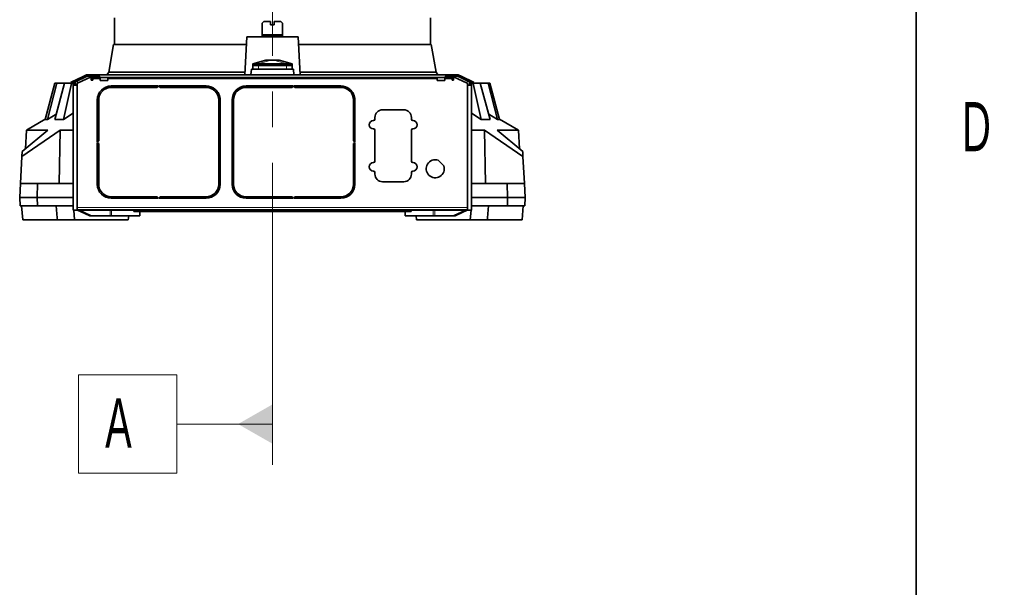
# Model space of a CAD drawing. Header units: millimetres. Extents: x 0 to 12118, y 0 to 8400.
# Tile 114 of 128: x 10443 to 11845, y 2840 to 3649. Entities that reach past the tile are written whole.
import ezdxf

# ---------------------------------------------------------------- set-up
doc = ezdxf.new("R2010")
doc.units = ezdxf.units.MM
doc.header["$LTSCALE"] = 20
doc.linetypes.add('CENTERX2', pattern=[20.32, 12.7, -2.54, 2.54, -2.54])
doc.styles.add('SLDTEXTSTYLE0', font='TXT', dxfattribs={"width": 0.605})

# ---------------------------------------------------------------- blocks, each defined once
blk = doc.blocks.new('SW_DATUMTAG_0')
at = {"color": 0, "linetype": 'Continuous', "lineweight": 18}
for p, q in [((238.2, 171.9), (238.2, -4.3)), ((-37.9, -16.3), (-37.9, 123.7)), ((-37.9, 123.7), (102.1, 123.7)), ((102.1, 123.7), (102.1, -16.3)), ((238.2, 53.7), (102.1, 53.7)), ((102.1, -16.3), (-37.9, -16.3))]:
    blk.add_line(p, q, dxfattribs=at)
at = {"color": 0, "linetype": 'Continuous', "lineweight": 0}
blk.add_solid([(238.2, 25.7), (238.2, 81.7), (189.2, 53.7)], dxfattribs=at)
at = {"color": 0, "linetype": 'Continuous', "lineweight": 0, "insert": (0, 90.2), "char_height": 70, "attachment_point": 1, "style": 'SLDTEXTSTYLE0'}
blk.add_mtext('A', dxfattribs=at)

msp = doc.modelspace()

# ---------------------------------------------------------------- linework, layer by layer
at = {"color": 7, "linetype": 'Continuous', "lineweight": 35}
for p, q in [((11720, 8200), (11720, 200)), ((10577.799956, 3651.870777), (10577.799956, 3613.870777)), ((10790.799956, 3646.870777), (10788.299956, 3644.370777)), ((10800.299956, 3646.870777), (10790.799956, 3646.870777)), ((10800.299956, 3641.870777), (10800.299956, 3646.870777)), ((10805.299956, 3646.870777), (10805.299956, 3641.870777)), ((10814.799956, 3646.870777), (10805.299956, 3646.870777)), ((10817.299956, 3644.370777), (10814.799956, 3646.870777)), ((11027.799956, 3613.870777), (11027.799956, 3651.870777)), ((10788.299956, 3628.370777), (10788.299956, 3644.370777)), ((10805.299956, 3641.870777), (10800.299956, 3641.870777)), ((10817.299956, 3628.370777), (10817.299956, 3644.370777)), ((10763.489935, 3570.870777), (10766.319956, 3624.870777)), ((10766.319956, 3624.870777), (10839.279956, 3624.870777)), ((10788.299956, 3626.370777), (10788.299956, 3628.370777)), ((10788.299956, 3624.870777), (10788.299956, 3626.370777)), ((10788.299956, 3626.370777), (10792.299956, 3626.370777)), ((10792.299956, 3626.370777), (10792.299956, 3624.870777)), ((10813.299956, 3626.370777), (10792.299956, 3626.370777)), ((10813.299956, 3624.870777), (10813.299956, 3626.370777)), ((10813.299956, 3626.370777), (10817.299956, 3626.370777)), ((10817.299956, 3626.370777), (10817.299956, 3628.370777)), ((10817.299956, 3626.370777), (10817.299956, 3624.870777)), ((10842.109976, 3570.870777), (10839.279956, 3624.870777)), ((10576.49794, 3613.870777), (10569.578326, 3574.627701)), ((10576.49794, 3613.870777), (10765.727013, 3613.870777)), ((10839.860374, 3613.870777), (11029.101972, 3613.870777)), ((11036.021585, 3574.627701), (11029.101972, 3613.870777)), ((10793.299956, 3591.370777), (10774.799956, 3586.370777)), ((10793.299957, 3591.370777), (10793.552592, 3591.370777)), ((10793.552592, 3591.370777), (10800.62366, 3591.370777)), ((10800.62366, 3591.370777), (10804.976251, 3591.370777)), ((10804.976251, 3591.370777), (10812.047319, 3591.370777)), ((10812.047319, 3591.370777), (10812.299956, 3591.370777)), ((10830.799956, 3586.370777), (10812.299956, 3591.370777)), ((10772.240541, 3570.870777), (10772.799956, 3578.870777)), ((10832.799956, 3578.870777), (10772.799956, 3578.870777)), ((10774.789956, 3578.870777), (10774.789956, 3583.870777)), ((10774.789956, 3583.870777), (10782.789956, 3583.870777)), ((10774.799956, 3586.370777), (10782.799956, 3586.370777)), ((10774.799956, 3586.370777), (10774.799956, 3583.870777)), ((10782.789956, 3583.870777), (10822.809956, 3583.870777)), ((10782.799956, 3586.370777), (10822.799956, 3586.370777)), ((10822.799956, 3586.370777), (10830.799956, 3586.370777)), ((10822.809956, 3583.870777), (10830.809956, 3583.870777)), ((10830.799956, 3586.370777), (10830.799956, 3583.870777)), ((10830.809956, 3583.870777), (10830.809956, 3578.870777)), ((10833.35937, 3570.870777), (10832.799956, 3578.870777)), ((10517.231238, 3560.760323), (10533.186759, 3568.200505)), ((10518.076475, 3558.947707), (10534.031996, 3566.387889)), ((10525.377337, 3558.881246), (10544.799956, 3567.938161)), ((10533.186759, 3568.200505), (10538.109483, 3570.496008)), ((10538.954719, 3568.683392), (10534.031996, 3566.387889)), ((10538.109483, 3570.496008), (10539.799956, 3570.870777)), ((10538.109483, 3570.496008), (10538.954719, 3568.683392)), ((10538.954719, 3568.683392), (10539.799956, 3568.870777)), ((10539.799956, 3570.870777), (10550.019301, 3570.870777)), ((10539.799956, 3568.870777), (10539.799956, 3570.870777)), ((10550.019301, 3568.870777), (10539.799956, 3568.870777)), ((10544.181161, 3568.870777), (10544.181161, 3567.649613)), ((10544.799956, 3567.938161), (10544.799956, 3562.870777)), ((10544.799956, 3562.870777), (10546.799956, 3562.870777)), ((10546.799956, 3566.870777), (10546.799956, 3568.870777)), ((10556.799956, 3566.870777), (10546.799956, 3566.870777)), ((10546.799956, 3566.870777), (10546.799956, 3564.870777)), ((10546.799956, 3562.870777), (10546.799956, 3564.870777)), ((10550.019301, 3570.870777), (11055.58061, 3570.870777)), ((10550.019301, 3568.870777), (10556.799956, 3568.870777)), ((10556.799956, 3566.870777), (11048.799956, 3566.870777)), ((10557.274956, 3566.870777), (10557.274956, 3562.790777)), ((10568.324956, 3562.790777), (10557.274956, 3562.790777)), ((10569.578326, 3574.627701), (10566.9477, 3570.870777)), ((10568.324956, 3562.790777), (10568.324956, 3566.870777)), ((10569.578326, 3574.627701), (10763.665436, 3574.627701)), ((10841.942347, 3574.627701), (11036.021585, 3574.627701)), ((11038.652211, 3570.870777), (11036.021585, 3574.627701)), ((11037.274956, 3566.870777), (11037.274956, 3562.790777)), ((11048.324956, 3562.790777), (11037.274956, 3562.790777)), ((11048.324956, 3562.790777), (11048.324956, 3566.870777)), ((11048.799956, 3568.870777), (11055.58061, 3568.870777)), ((11058.799956, 3566.870777), (11048.799956, 3566.870777)), ((11055.58061, 3570.870777), (11065.799956, 3570.870777)), ((11065.799956, 3568.870777), (11055.58061, 3568.870777)), ((11058.799956, 3568.870777), (11058.799956, 3566.870777)), ((11058.799956, 3564.870777), (11058.799956, 3566.870777)), ((11058.799956, 3564.870777), (11058.799956, 3562.870777)), ((11058.799956, 3562.870777), (11060.799956, 3562.870777)), ((11060.799956, 3562.870777), (11060.799956, 3567.938161)), ((11060.799956, 3567.938161), (11080.222574, 3558.881246)), ((11061.418751, 3568.870777), (11061.418751, 3567.649613)), ((11065.799956, 3570.870777), (11065.799956, 3568.870777)), ((11065.799956, 3570.870777), (11067.490429, 3570.496008)), ((11065.799956, 3568.870777), (11066.645192, 3568.683392)), ((11066.645192, 3568.683392), (11067.490429, 3570.496008)), ((11071.567915, 3566.387889), (11066.645192, 3568.683392)), ((11067.490429, 3570.496008), (11072.413152, 3568.200505)), ((11071.567915, 3566.387889), (11087.523436, 3558.947707)), ((11072.413152, 3568.200505), (11088.368673, 3560.760323)), ((10479.127064, 3507.265258), (10493.038954, 3558.870777)), ((10495.631527, 3558.870777), (10482.306073, 3507.265258)), ((10492.746865, 3507.265258), (10506.743773, 3558.870777)), ((10495.631527, 3558.870777), (10493.038954, 3558.870777)), ((10506.743773, 3558.870777), (10495.631527, 3558.870777)), ((10516.800212, 3558.352576), (10505.222062, 3507.265258)), ((10516.435195, 3558.870777), (10506.743773, 3558.870777)), ((10515.853635, 3560.117936), (10517.231238, 3560.760323)), ((10516.698872, 3558.30532), (10515.853635, 3560.117936)), ((10518.076475, 3558.947707), (10516.698872, 3558.30532)), ((10522.181161, 3558.870777), (10517.911497, 3558.870777)), ((10519.181161, 3557.870777), (10522.181161, 3557.870777)), ((10519.181161, 3556.870777), (10519.181161, 3557.870777)), ((10519.181161, 3377.870777), (10519.181161, 3556.870777)), ((10519.265081, 3555.870777), (10524.799956, 3555.870777)), ((10520.93852, 3557.870777), (10522.181161, 3558.456563)), ((10522.181161, 3560.861754), (10522.181161, 3556.870777)), ((10524.799956, 3381.870777), (10524.799956, 3557.974938)), ((10640.299956, 3554.870777), (10573.299956, 3554.870777)), ((10573.299956, 3552.870777), (10638.799956, 3552.870777)), ((10638.799956, 3552.870777), (10640.299956, 3554.870777)), ((10708.299956, 3554.870777), (10641.299956, 3554.870777)), ((10641.299956, 3554.870777), (10642.799956, 3552.870777)), ((10642.799956, 3552.870777), (10708.299956, 3552.870777)), ((10721.007919, 3550.31447), (10721.007919, 3550.261032)), ((10721.007919, 3550.261032), (10721.072584, 3550.261032)), ((10832.299956, 3554.870777), (10765.299956, 3554.870777)), ((10765.299956, 3552.870777), (10830.799956, 3552.870777)), ((10830.799956, 3552.870777), (10832.299956, 3554.870777)), ((10900.299956, 3554.870777), (10833.299956, 3554.870777)), ((10833.299956, 3554.870777), (10834.799956, 3552.870777)), ((10834.799956, 3552.870777), (10900.299956, 3552.870777)), ((10912.973692, 3550.342571), (10912.973692, 3550.261032)), ((10912.973692, 3550.261032), (10913.072584, 3550.261032)), ((11080.799956, 3557.974938), (11080.799956, 3381.870777)), ((11080.799956, 3555.870777), (11086.33483, 3555.870777)), ((11083.418751, 3560.861754), (11083.418751, 3556.870777)), ((11083.418751, 3558.870777), (11087.688414, 3558.870777)), ((11083.418751, 3558.456563), (11084.661391, 3557.870777)), ((11083.418751, 3557.870777), (11086.418751, 3557.870777)), ((11086.418751, 3557.870777), (11086.418751, 3556.870777)), ((11086.418751, 3556.870777), (11086.418751, 3377.870777)), ((11088.90104, 3558.30532), (11087.523436, 3558.947707)), ((11088.368673, 3560.760323), (11089.746276, 3560.117936)), ((11088.799699, 3558.352576), (11100.377849, 3507.265258)), ((11089.746276, 3560.117936), (11088.90104, 3558.30532)), ((11098.856138, 3558.870777), (11089.164716, 3558.870777)), ((11112.853047, 3507.265258), (11098.856138, 3558.870777)), ((11098.856138, 3558.870777), (11109.968384, 3558.870777)), ((11109.968384, 3558.870777), (11123.293838, 3507.265258)), ((11112.560957, 3558.870777), (11109.968384, 3558.870777)), ((11126.472847, 3507.265258), (11112.560957, 3558.870777)), ((10553.299956, 3534.870777), (10553.299956, 3475.370777)), ((10555.299956, 3476.870777), (10555.299956, 3534.870777)), ((10726.299956, 3534.870777), (10726.299956, 3414.870777)), ((10728.299956, 3414.870777), (10728.299956, 3534.870777)), ((10745.299956, 3534.870777), (10745.299956, 3414.870777)), ((10747.299956, 3414.870777), (10747.299956, 3534.870777)), ((10918.299956, 3534.870777), (10918.299956, 3476.870777)), ((10920.299956, 3475.370777), (10920.299956, 3534.870777)), ((10989.799956, 3520.870777), (10959.799956, 3520.870777)), ((10479.155592, 3507.371082), (10452.46473, 3491.961106)), ((10479.127064, 3507.265258), (10482.306073, 3507.265258)), ((10482.306073, 3507.265258), (10494.716619, 3514.527591)), ((10492.746865, 3507.265258), (10505.222062, 3507.265258)), ((10505.222062, 3507.265258), (10519.181161, 3516.118168)), ((10948.799956, 3509.870777), (10948.799956, 3507.620777)), ((11000.799956, 3507.620777), (11000.799956, 3509.870777)), ((11100.377849, 3507.265258), (11086.418751, 3516.118168)), ((11100.377849, 3507.265258), (11112.853047, 3507.265258)), ((11123.293838, 3507.265258), (11110.883292, 3514.527591)), ((11123.293838, 3507.265258), (11126.472847, 3507.265258)), ((11153.135181, 3491.961106), (11126.444319, 3507.371082)), ((10500.634181, 3491.961106), (10445.862391, 3454.305518)), ((10446.226965, 3461.262005), (10482.827332, 3491.961106)), ((10452.46473, 3491.961106), (10451.06869, 3465.323074)), ((10452.46473, 3491.961106), (10482.827332, 3491.961106)), ((10500.634181, 3491.961106), (10499.261701, 3415.870777)), ((10500.634181, 3491.961106), (10519.181161, 3491.961106)), ((10948.799956, 3491.620777), (10948.799956, 3447.620777)), ((11000.799956, 3447.620777), (11000.799956, 3491.620777)), ((11086.418751, 3491.961106), (11104.96573, 3491.961106)), ((11104.96573, 3491.961106), (11106.33821, 3415.870777)), ((11104.96573, 3491.961106), (11159.737521, 3454.305518)), ((11122.772579, 3491.961106), (11153.135181, 3491.961106)), ((11159.372946, 3461.262005), (11122.772579, 3491.961106)), ((11154.531222, 3465.323074), (11153.135181, 3491.961106)), ((10553.299956, 3475.370777), (10555.299956, 3476.870777)), ((10555.299956, 3472.870777), (10553.299956, 3474.370777)), ((10553.299956, 3474.370777), (10553.299956, 3414.870777)), ((10555.299956, 3414.870777), (10555.299956, 3472.870777)), ((10918.299956, 3476.870777), (10920.299956, 3475.370777)), ((10920.299956, 3474.370777), (10918.299956, 3472.870777)), ((10918.299956, 3472.870777), (10918.299956, 3414.870777)), ((10920.299956, 3414.870777), (10920.299956, 3474.370777)), ((10445.862391, 3454.305518), (10443.848111, 3415.870777)), ((10445.862391, 3454.305518), (10446.226965, 3461.262005)), ((11159.737521, 3454.305518), (11159.372946, 3461.262005)), ((11159.737521, 3454.305518), (11161.7518, 3415.870777)), ((11047.020646, 3440.842831), (11038.77201, 3449.091468)), ((10948.799956, 3431.620777), (10948.799956, 3429.370777)), ((11000.799956, 3429.370777), (11000.799956, 3431.620777)), ((10442.799956, 3395.870777), (10443.848111, 3415.870777)), ((10443.848111, 3415.870777), (10468.234116, 3415.870777)), ((10468.234116, 3415.870777), (10467.799956, 3395.870777)), ((10519.181161, 3415.870777), (10468.234116, 3415.870777)), ((10959.799956, 3418.370777), (10989.799956, 3418.370777)), ((11086.418751, 3415.870777), (11137.365795, 3415.870777)), ((11137.799956, 3395.870777), (11137.365795, 3415.870777)), ((11137.365795, 3415.870777), (11161.7518, 3415.870777)), ((11161.7518, 3415.870777), (11162.799956, 3395.870777)), ((10443.428849, 3383.870777), (10442.799956, 3395.870777)), ((10467.799956, 3395.870777), (10442.799956, 3395.870777)), ((10467.799956, 3395.870777), (10519.181161, 3395.870777)), ((10467.799956, 3395.870777), (10468.060452, 3383.870777)), ((10638.799956, 3396.870777), (10573.299956, 3396.870777)), ((10573.299956, 3394.870777), (10640.299956, 3394.870777)), ((10640.299956, 3394.870777), (10638.799956, 3396.870777)), ((10642.799956, 3396.870777), (10641.299956, 3394.870777)), ((10641.299956, 3394.870777), (10708.299956, 3394.870777)), ((10708.299956, 3396.870777), (10642.799956, 3396.870777)), ((10830.799956, 3396.870777), (10765.299956, 3396.870777)), ((10765.299956, 3394.870777), (10832.299956, 3394.870777)), ((10832.299956, 3394.870777), (10830.799956, 3396.870777)), ((10834.799956, 3396.870777), (10833.299956, 3394.870777)), ((10833.299956, 3394.870777), (10900.299956, 3394.870777)), ((10900.299956, 3396.870777), (10834.799956, 3396.870777)), ((11137.799956, 3395.870777), (11086.418751, 3395.870777)), ((11137.539459, 3383.870777), (11137.799956, 3395.870777)), ((11162.799956, 3395.870777), (11137.799956, 3395.870777)), ((11162.799956, 3395.870777), (11162.171062, 3383.870777)), ((10468.060452, 3383.870777), (10443.428849, 3383.870777)), ((10445.458619, 3383.870777), (10447.208393, 3363.870777)), ((10468.060452, 3383.870777), (10519.181161, 3383.870777)), ((10496.381013, 3366.816537), (10494.945538, 3383.870777)), ((10524.799956, 3378.399705), (10524.799956, 3381.870777)), ((11080.799956, 3381.870777), (11080.799956, 3378.399705)), ((11137.539459, 3383.870777), (11086.418751, 3383.870777)), ((11109.218898, 3366.816537), (11110.654373, 3383.870777)), ((11162.171062, 3383.870777), (11137.539459, 3383.870777)), ((11158.391518, 3363.870777), (11160.141292, 3383.870777)), ((10496.369145, 3366.815498), (10496.626775, 3363.870777)), ((10525.181161, 3377.870777), (10519.181161, 3377.870777)), ((10519.820316, 3377.870777), (10521.045157, 3363.870777)), ((10525.181161, 3378.406675), (10524.799956, 3378.399705)), ((11080.418751, 3378.406675), (10525.181161, 3378.406675)), ((11080.418751, 3377.870777), (10525.181161, 3377.870777)), ((10541.607427, 3370.12736), (10525.181161, 3377.870777)), ((10543.728748, 3370.12736), (10527.302481, 3377.870777)), ((10544.846782, 3369.870777), (10542.725461, 3369.870777)), ((10571.678635, 3369.870777), (10544.846782, 3369.870777)), ((10571.678635, 3369.870777), (10573.799956, 3369.870777)), ((10613.799956, 3369.870777), (10573.799956, 3369.870777)), ((10597.545611, 3363.870777), (10598.070543, 3369.870777)), ((10605.299956, 3377.870777), (10605.299956, 3375.770777)), ((10605.299956, 3375.770777), (10615.299956, 3375.770777)), ((10613.799956, 3375.770777), (10613.799956, 3369.870777)), ((10615.299956, 3377.870777), (10615.299956, 3375.770777)), ((10615.299956, 3375.770777), (10990.299956, 3375.770777)), ((10990.299956, 3377.870777), (10990.299956, 3375.770777)), ((10990.299956, 3375.770777), (11000.299956, 3375.770777)), ((10991.799956, 3369.870777), (10991.799956, 3375.770777)), ((11031.799956, 3369.870777), (10991.799956, 3369.870777)), ((11000.299956, 3377.870777), (11000.299956, 3375.770777)), ((11007.529368, 3369.870777), (11008.0543, 3363.870777)), ((11031.799956, 3369.870777), (11033.921276, 3369.870777)), ((11060.753129, 3369.870777), (11033.921276, 3369.870777)), ((11062.87445, 3369.870777), (11060.753129, 3369.870777)), ((11078.29743, 3377.870777), (11061.871163, 3370.12736)), ((11080.418751, 3377.870777), (11063.992484, 3370.12736)), ((11080.799956, 3378.399705), (11080.418751, 3378.406675)), ((11086.418751, 3377.870777), (11080.418751, 3377.870777)), ((11084.554754, 3363.870777), (11085.779595, 3377.870777)), ((11108.973136, 3363.870777), (11109.230766, 3366.815498)), ((10496.628961, 3363.870777), (10447.208393, 3363.870777)), ((10521.045157, 3363.870777), (10496.626775, 3363.870777)), ((10597.545611, 3363.870777), (10521.045157, 3363.870777)), ((11084.554754, 3363.870777), (11008.0543, 3363.870777)), ((11108.973136, 3363.870777), (11084.554754, 3363.870777)), ((11158.391518, 3363.870777), (11108.97095, 3363.870777))]:
    msp.add_line(p, q, dxfattribs=at)
at = {"color": 7, "linetype": 'CENTERX2', "lineweight": 18}
msp.add_line((10802.799956, 3191.26011), (10802.799956, 3747.870777), dxfattribs=at)
at = {"color": 8, "linetype": 'Continuous', "lineweight": 18}
for p, q in [((10817.299956, 3628.370777), (10788.299956, 3628.370777)), ((10774.799956, 3586.370777), (10793.552592, 3591.370777)), ((10782.799956, 3586.370777), (10800.62366, 3591.370777)), ((10822.799956, 3586.370777), (10804.976251, 3591.370777)), ((10830.799956, 3586.370777), (10812.047319, 3591.370777)), ((10782.789956, 3583.870777), (10782.789956, 3578.870777)), ((10782.799956, 3586.370777), (10782.799956, 3583.870777)), ((10822.799956, 3586.370777), (10822.799956, 3583.870777)), ((10822.809956, 3578.870777), (10822.809956, 3583.870777)), ((10534.031996, 3566.387889), (10533.186759, 3568.200505)), ((10546.799956, 3564.870777), (10557.274956, 3564.870777)), ((10550.019301, 3570.870777), (10550.019301, 3568.870777)), ((10556.799956, 3568.870777), (10556.799956, 3566.870777)), ((10568.324956, 3564.870777), (11037.274956, 3564.870777)), ((11048.324956, 3564.870777), (11058.799956, 3564.870777)), ((11048.799956, 3566.870777), (11048.799956, 3568.870777)), ((11055.58061, 3568.870777), (11055.58061, 3570.870777)), ((11072.413152, 3568.200505), (11071.567915, 3566.387889)), ((10517.231238, 3560.760323), (10518.076475, 3558.947707)), ((10522.181161, 3556.870777), (10519.181161, 3556.870777)), ((10525.181161, 3562.260677), (10525.181161, 3558.760491)), ((11080.418751, 3562.260677), (11080.418751, 3558.760491)), ((11086.418751, 3556.870777), (11083.418751, 3556.870777)), ((11087.523436, 3558.947707), (11088.368673, 3560.760323)), ((11080.799956, 3381.870777), (10524.799956, 3381.870777)), ((10525.181161, 3378.406675), (10525.181161, 3377.870777)), ((10541.607427, 3370.12736), (10543.728748, 3370.12736)), ((10571.678635, 3377.870777), (10571.678635, 3369.870777)), ((10573.799956, 3369.870777), (10573.799956, 3377.870777)), ((11031.799956, 3377.870777), (11031.799956, 3369.870777)), ((11033.921276, 3369.870777), (11033.921276, 3377.870777)), ((11061.871163, 3370.12736), (11063.992484, 3370.12736)), ((11080.418751, 3378.406675), (11080.418751, 3377.870777))]:
    msp.add_line(p, q, dxfattribs=at)
at = {"color": 7, "linetype": 'Continuous', "lineweight": 35}
for centre, radius, start, end in [((10525.799956, 3557.974938), 1, 115, 180), ((10573.299956, 3534.870777), 20, 90, 180), ((10573.299956, 3534.870777), 18, 90, 180), ((10708.299956, 3534.870777), 20, 50.550475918, 90), ((10708.299956, 3534.870777), 18, 0, 90), ((10708.299956, 3534.870777), 20, 0, 50.310156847), ((10765.299956, 3534.870777), 20, 90, 180), ((10765.299956, 3534.870777), 18, 90, 180), ((10900.299956, 3534.870777), 20, 50.677343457, 90), ((10900.299956, 3534.870777), 18, 0, 90), ((10900.299956, 3534.870777), 20, 0, 50.310156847), ((11079.799956, 3557.974938), 1, 0, 65), ((10959.799956, 3509.870777), 11, 90, 180), ((10989.799956, 3509.870777), 11, 0, 90), ((10946.799956, 3507.620777), 2, 270, 0), ((11002.799956, 3507.620777), 2, 180, 270), ((10946.799956, 3499.620777), 6, 90, 270), ((10946.799956, 3491.620777), 2, 0, 90), ((11002.799956, 3491.620777), 2, 90, 180), ((11002.799956, 3499.620777), 6, 270, 90), ((10946.799956, 3439.620777), 6, 90, 270), ((10946.799956, 3447.620777), 2, 270, 0), ((11002.799956, 3447.620777), 2, 180, 270), ((11002.799956, 3439.620777), 6, 270, 90), ((11034.799956, 3436.870777), 12.85, 71.994438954, 18.005561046), ((10946.799956, 3431.620777), 2, 0, 90), ((10959.799956, 3429.370777), 11, 180, 270), ((10989.799956, 3429.370777), 11, 270, 0), ((11002.799956, 3431.620777), 2, 90, 180), ((10573.299956, 3414.870777), 20, 180, 270), ((10573.299956, 3414.870777), 18, 180, 270), ((10708.299956, 3414.870777), 18, 270, 0), ((10708.299956, 3414.870777), 20, 270, 0), ((10765.299956, 3414.870777), 20, 180, 270), ((10765.299956, 3414.870777), 18, 180, 270), ((10900.299956, 3414.870777), 18, 270, 0), ((10900.299956, 3414.870777), 20, 270, 0), ((10542.736915, 3372.484831), 2.614079, 244.400455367, 269.748953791), ((10544.858236, 3372.484831), 2.614079, 244.400455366, 269.748953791), ((11060.741676, 3372.484831), 2.614079, 270.251046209, 295.599544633), ((11062.862996, 3372.484831), 2.614079, 270.251046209, 295.599544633)]:
    msp.add_arc(centre, radius, start, end, dxfattribs=at)
for points, knots in [([(10519.265081, 3555.870777), (10519.248221, 3555.881506), (10519.214494, 3555.90297), (10519.190705, 3556.072788), (10519.181845, 3556.323899), (10519.18114, 3556.605561), (10519.181155, 3556.793946), (10519.181161, 3556.870777)], [0, 0, 0, 0, 0.213853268, 0.4277912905, 0.6401944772, 0.8532568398, 1, 1, 1, 1]), ([(10522.181161, 3556.870777), (10522.181063, 3556.758466), (10522.180869, 3556.533832), (10522.185485, 3556.23484), (10522.211697, 3556.011096), (10522.267063, 3555.888913), (10522.326856, 3555.876255), (10522.352733, 3555.870777)], [0, 0, 0, 0, 0.2120048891, 0.4240355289, 0.6350201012, 0.8420437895, 1, 1, 1, 1]), ([(11083.247178, 3555.870777), (11083.280988, 3555.880534), (11083.348661, 3555.900064), (11083.397827, 3556.061948), (11083.4168, 3556.305041), (11083.418837, 3556.5881), (11083.418777, 3556.784394), (11083.418751, 3556.870777)], [0, 0, 0, 0, 0.21129298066, 0.42290994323, 0.62864736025, 0.83657835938, 1, 1, 1, 1]), ([(11086.418751, 3556.870777), (11086.4188, 3556.758381), (11086.418898, 3556.533587), (11086.416575, 3556.234084), (11086.403355, 3556.008545), (11086.375814, 3555.888142), (11086.346664, 3555.875791), (11086.33483, 3555.870777)], [0, 0, 0, 0, 0.2140405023, 0.4280875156, 0.6418685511, 0.8546217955, 1, 1, 1, 1])]:
    msp.add_open_spline(points, degree=3, knots=knots, dxfattribs=at)

# ---------------------------------------------------------------- block references
at = {"color": 7, "linetype": 'Continuous', "lineweight": 0}
msp.add_blockref('SW_DATUMTAG_0', (10564.586797, 3019.334411), dxfattribs=at)

# ---------------------------------------------------------------- texts
at = {"color": 7, "linetype": 'Continuous', "lineweight": 0, "insert": (11785.288456, 3531.879965), "char_height": 70, "attachment_point": 1, "style": 'SLDTEXTSTYLE0'}
msp.add_mtext('D', dxfattribs=at)

doc.saveas('drawing.dxf')
